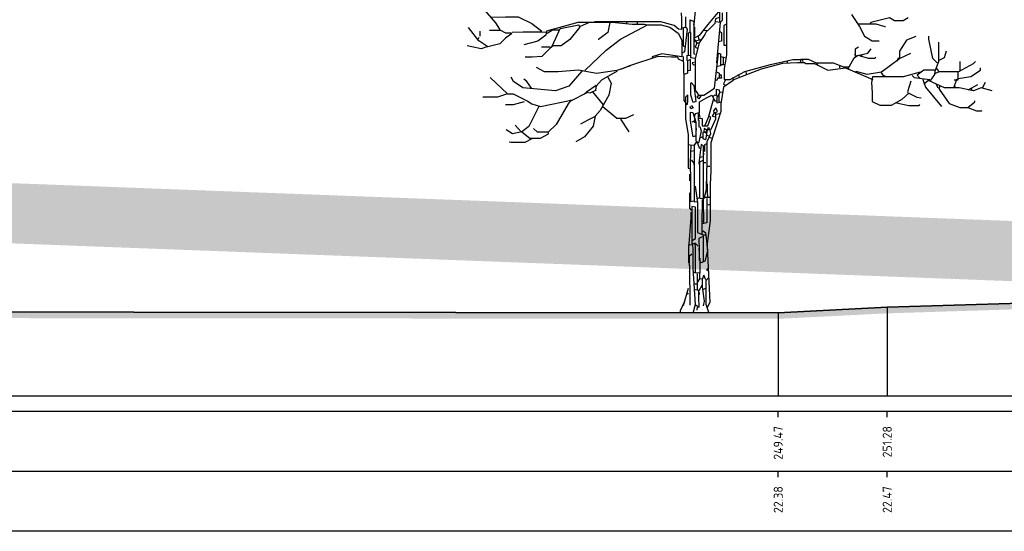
# Model space of a CAD drawing. Header units: metres. Extents: x 173015 to 189682, y 346605 to 348504.
# Tile 191 of 212: x 189117 to 189133, y 348466 to 348474. Entities that reach past the tile are written whole.
import ezdxf
from ezdxf.enums import TextEntityAlignment as Align

# ---------------------------------------------------------------- set-up
doc = ezdxf.new("R2010")
doc.units = ezdxf.units.M
doc.header["$PDMODE"] = 35
doc.header["$PDSIZE"] = 0.075
for name, color, linetype, lineweight in [('B-ME-GR-BOOM-SD', 252, 'Continuous', 25), ('X-ME-AL-PROFIEL_HUIDIG MAAIVELD-GD', 252, 'Continuous', 0), ('X-XX-AL-DETAIL1-M-B', 252, 'Continuous', 18), ('X-XX-AL-DWARSPROFIEL_PROFIELLIJN MAAIVELD-GD', 8, 'Continuous', 35), ('X-XX-AL-HULPGEOMETRIE-G', 50, 'Continuous', 25)]:
    doc.layers.add(name, color=color, linetype=linetype, lineweight=lineweight)
doc.layers.add('X-ME-AL-PROFIELRASTER-S', color=7, linetype='Continuous')
doc.styles.add('NLCS-ISO-ANNOTATIVE-T18', font='NLCS-ISO.ttf', dxfattribs={"height": 1.8})
doc.styles.add('NLCS-ISO-M100-T25', font='NLCS-ISO.ttf', dxfattribs={"height": 0.25})
doc.dimstyles.new('NLCS-M100-T25-PIJL_L3_H2', dxfattribs={"dimscale": 0.1, "dimtxt": 2.5, "dimasz": 2.5, "dimexe": 2, "dimexo": 2, "dimgap": 0.7, "dimtad": 1, "dimdec": 3, "dimzin": 0, "dimdsep": 46, "dimtxsty": 'NLCS-ISO-M100-T25', "dimcen": 0, "dimdle": 2, "dimclrd": 256, "dimclre": 256, "dimclrt": 256, "dimazin": 0, "dimtfac": 1, "dimtdec": 3, "dimtofl": 0, "dimtmove": 0, "dimatfit": 3, "dimfxl": 2, "dimfxlon": 1, "dimtfillclr": 256, "dimtolj": 1, "dimtzin": 0, "dimlwd": -1, "dimlwe": -1, "dimarcsym": 0})

# ---------------------------------------------------------------- blocks, each defined once
blk = doc.blocks.new('SAL-PROFIELRASTER_BALK_EIND1-D')
at = {"color": 0, "linetype": 'ByBlock', "lineweight": -2, "flags": 128}
for points in [[(0, 0), (1, 0)], [(0, -2.5), (1, -2.5)], [(0, -12.5), (1, -12.5)]]:
    blk.add_lwpolyline(points, dxfattribs=at)
blk = doc.blocks.new('SAL-PROFIELRASTER_BALK_EIND2-D')
at = {"color": 0, "linetype": 'ByBlock', "lineweight": -2}
blk.add_line((1, -12.5), (0, -12.5), dxfattribs=at)
blk = doc.blocks.new('SAL-PROFIELRASTER_BALK_DATA-D')
at = {"color": 0, "linetype": 'ByBlock', "lineweight": -2}
blk.add_lwpolyline([(0, -3.5), (0, -2.5)], dxfattribs=at)
at = {"color": 0, "linetype": 'ByBlock', "lineweight": -2, "style": 'NLCS-ISO-ANNOTATIVE-T18'}
blk.add_attdef('GETAL', text='', height=1.5, rotation=90, dxfattribs=at).set_placement((0.75, -5), align=Align.RIGHT)
blk = doc.blocks.new('SAL-PROFIELRASTER_AANHAAL-D')
at = {"color": 9, "linetype": 'ByBlock', "lineweight": -2, "flags": 128}
blk.add_lwpolyline([(0, 1), (0, 0)], dxfattribs=at)
blk = doc.blocks.new('*D100')
at = {"layer": 'Defpoints', "color": 0, "transparency": 16777216}
for p in [(189109.72, 348480.973), (189109.72, 348467.563), (189127.833, 348467.472)]:
    blk.add_point(p, dxfattribs=at)
at = {"layer": 'X-XX-AL-DETAIL1-M-B', "transparency": 16777216}
for p, q in [((189109.72, 348480.773), (189109.72, 348481.173)), ((189127.833, 348480.773), (189127.833, 348481.173)), ((189127.583, 348480.973), (189109.97, 348480.973))]:
    blk.add_line(p, q, dxfattribs=at)
for points in [[(189109.97, 348481.014), (189109.97, 348480.931), (189109.72, 348480.973)], [(189127.583, 348481.014), (189127.583, 348480.931), (189127.833, 348480.973)]]:
    blk.add_solid(points, dxfattribs=at)
at = {"layer": 'X-XX-AL-DETAIL1-M-B', "transparency": 16777216, "insert": (189118.768, 348481.168), "char_height": 0.25, "attachment_point": 5, "style": 'NLCS-ISO-M100-T25'}
blk.add_mtext('\\A1;Bos', dxfattribs=at)
blk = doc.blocks.new('*D101')
at = {"layer": 'Defpoints', "color": 0, "transparency": 16777216}
for p in [(189127.833, 348480.973), (189127.833, 348467.472), (189159.389, 348467.287)]:
    blk.add_point(p, dxfattribs=at)
at = {"layer": 'X-XX-AL-DETAIL1-M-B', "transparency": 16777216}
for p, q in [((189127.833, 348480.773), (189127.833, 348481.173)), ((189159.389, 348480.773), (189159.389, 348481.173)), ((189159.139, 348480.973), (189128.083, 348480.973))]:
    blk.add_line(p, q, dxfattribs=at)
for points in [[(189128.083, 348481.014), (189128.083, 348480.931), (189127.833, 348480.973)], [(189159.139, 348481.014), (189159.139, 348480.931), (189159.389, 348480.973)]]:
    blk.add_solid(points, dxfattribs=at)
at = {"layer": 'X-XX-AL-DETAIL1-M-B', "transparency": 16777216, "insert": (189143.611, 348481.205), "char_height": 0.25, "attachment_point": 5, "style": 'NLCS-ISO-M100-T25'}
blk.add_mtext('\\A1;ruigte', dxfattribs=at)
blk = doc.blocks.new('SGR-BOOM_S02_D_ZIJ-D')
at = {"flags": 128}
for points in [[(0.059, 5.364), (0.101, 5.356), (0.387, 5.658), (0.504, 5.785), (0.53, 5.751), (0.479, 5.154), (0.437, 4.994), (0.437, 4.834)], [(0.084, 5.347), (0.05, 5.179), (0.008, 4.784), (0, 4.784)], [(0.563, 5.347), (0.568, 5.23), (0.561, 5.129), (0.554, 4.902), (0.554, 4.28), (0.513, 4.044), (0.513, 3.872), (0.614, 3.872), (0.858, 4.002), (1.286, 4.12), (1.656, 4.2), (1.782, 4.2)], [(-3.54, 5.103), (-3.287, 4.809), (-3.22, 4.708), (-3.22, 4.692)], [(-3.363, 4.906), (-3.119, 4.912), (-2.909, 4.912), (-2.682, 4.801), (-2.514, 4.675)], [(-0.202, 4.977), (-0.193, 4.885), (-0.193, 4.7), (-0.244, 4.708), (-0.319, 4.767), (-0.538, 4.83), (-1.631, 4.83), (-1.64, 4.826)], [(-0.13, 4.91), (-0.13, 4.742), (-0.177, 4.725)], [(0.437, 5.019), (0.244, 4.784), (0.101, 4.599), (0.017, 4.557)], [(0.483, 4.977), (0.483, 4.851), (0.446, 4.818), (0.378, 4.826)], [(2.632, 4.952), (2.766, 4.75), (2.85, 4.591), (2.976, 4.511), (3.094, 4.511)], [(-1.665, 4.818), (-1.917, 4.818), (-2.438, 4.675), (-2.447, 4.607), (-2.581, 4.507), (-2.817, 4.448)], [(-2.346, 4.422), (-2.253, 4.616), (-2.211, 4.717), (-1.9, 4.776), (-1.892, 4.734), (-2.051, 4.532), (-2.194, 4.427), (-2.329, 4.427), (-2.379, 4.389), (-2.514, 4.25), (-2.674, 4.24), (-2.791, 4.24)], [(-1.883, 4.75), (-1.724, 4.822), (-1.345, 4.822), (-1.017, 4.792), (-0.807, 4.792), (-0.765, 4.776), (-0.765, 4.767)], [(-1.799, 4.019), (-1.446, 4.355), (-1.211, 4.54), (-0.757, 4.776), (-0.53, 4.776), (-0.387, 4.742), (-0.252, 4.641), (-0.189, 4.523), (-0.189, 4.246), (-0.521, 4.296), (-0.681, 4.246), (-0.681, 4.237)], [(-1.387, 4.818), (-1.421, 4.649), (-1.572, 4.532), (-1.581, 4.532)], [(-1.11, 4.826), (-1.11, 4.792)], [(-0.933, 4.834), (-0.933, 4.801)], [(-0.135, 4.75), (-0.101, 4.708), (-0.143, 4.33), (-0.177, 4.313)], [(-0.05, 4.658), (-0.05, 4.86), (0.013, 4.834), (0.013, 4.296), (0.034, 4.288)], [(0.429, 4.902), (0.37, 4.876), (0.362, 4.801), (0.235, 4.675)], [(0.446, 4.818), (0.387, 4.153), (0.395, 4.145)], [(0.555, 4.792), (0.509, 4.767), (0.509, 4.439), (0.546, 4.439)], [(2.741, 4.797), (3.035, 4.797), (3.187, 4.75), (3.195, 4.75)], [(3.573, 4.893), (3.489, 4.843), (3.346, 4.843), (3.262, 4.893), (2.951, 4.818), (2.943, 4.801)], [(-3.388, 4.687), (-3.203, 4.687), (-3.119, 4.645), (-3.018, 4.645), (-3.035, 4.616), (-3.119, 4.557), (-3.212, 4.465), (-3.414, 4.414), (-3.565, 4.515), (-3.733, 4.734)], [(-3.548, 4.675), (-3.548, 4.591)], [(-3.01, 4.654), (-2.825, 4.664), (-2.514, 4.664), (-2.447, 4.658)], [(-2.236, 4.687), (-2.337, 4.687), (-2.43, 4.633)], [(-0.164, 4.725), (-0.164, 4.431), (-0.135, 4.414)], [(0.025, 4.221), (-0.042, 4.229), (-0.042, 4.649), (-0.084, 4.641), (-0.084, 4.599), (-0.084, 4.28)], [(0.029, 4.582), (0.029, 4.742)], [(0.185, 4.692), (0.227, 4.683), (0.193, 4.616), (0.101, 4.481), (0.084, 4.414), (0.034, 4.221), (0.034, 3.691), (0.076, 3.632), (0.084, 3.615)], [(0.437, 4.675), (0.471, 4.649), (0.471, 4.507), (0.42, 4.498)], [(4.053, 4.145), (3.985, 4.221), (3.918, 4.54), (3.918, 4.591)], [(-3.43, 4.414), (-3.523, 4.38), (-3.758, 4.431)], [(-3.573, 4.54), (-3.556, 4.574)], [(0.008, 4.507), (0.084, 4.523), (0.126, 4.532)], [(0.017, 4.54), (0.059, 4.473), (0.034, 4.406), (0.067, 4.389)], [(0.059, 4.481), (0.101, 4.481)], [(0.084, 4.582), (0.092, 4.532)], [(3.699, 4.582), (3.548, 4.523), (3.43, 4.338), (3.43, 4.221), (3.615, 4.305)], [(4.078, 4.49), (4.078, 4.162), (4.027, 4.036), (4.019, 4.002), (4.01, 3.952), (3.935, 3.842)], [(-2.379, 4.406), (-2.522, 4.406)], [(-1.185, 4.044), (-1.051, 4.103), (-0.58, 4.259), (-0.362, 4.248), (-0.277, 4.248)], [(-0.034, 4.263), (-0.105, 4.271), (-0.105, 4.187)], [(0.126, 3.599), (0.092, 3.548), (0.059, 3.582), (0.092, 3.607), (0.177, 3.607), (0.353, 3.725), (0.42, 4.305), (0.454, 4.296), (0.454, 4.095), (0.404, 4.086), (0.395, 4.095)], [(1.791, 4.162), (1.791, 4.208), (1.909, 4.208), (2.043, 4.145), (2.329, 4.145), (2.497, 4.082), (2.59, 4.082), (2.674, 4.229), (2.733, 4.271), (2.901, 4.305), (2.96, 4.38)], [(2.682, 4.288), (2.707, 4.263)], [(2.749, 4.406), (2.695, 4.372), (2.695, 4.254)], [(2.758, 4.271), (2.909, 4.225), (3.027, 4.225), (3.035, 4.246)], [(2.8, 4.28), (2.8, 4.246)], [(4.078, 4.187), (4.179, 4.237), (4.212, 4.347)], [(-1.043, 4.095), (-1.27, 4.019), (-1.606, 3.968), (-1.909, 4.027), (-2.245, 3.998), (-2.472, 3.998), (-2.606, 4.069)], [(-0.269, 4.254), (-0.252, 4.212), (-0.177, 4.179)], [(-0.164, 4.254), (-0.153, 3.876), (-0.153, 3.523), (-0.101, 3.447), (-0.088, 3.498), (-0.088, 3.615), (-0.13, 3.573), (-0.13, 3.22), (-0.084, 2.951), (-0.084, 2.396), (-0.067, 2.388)], [(-0.084, 4.019), (-0.046, 4.027), (-0.046, 4.204), (-0.097, 4.179), (-0.097, 3.977), (-0.135, 3.96), (-0.151, 3.96)], [(0.017, 4.153), (-0.017, 4.145), (0, 4.111), (0.025, 4.12)], [(0.462, 4.254), (0.53, 4.237)], [(0.462, 4.12), (0.513, 4.12)], [(0.496, 4.246), (0.496, 4.12)], [(0.673, 3.868), (1.135, 4.044), (1.488, 4.141), (1.732, 4.151), (1.85, 4.151), (1.875, 4.137), (2.018, 4.137), (2.236, 4.027), (2.531, 4.061), (2.985, 3.868)], [(1.564, 4.187), (1.564, 4.145)], [(1.808, 4.212), (1.824, 4.17)], [(2.068, 4.153), (2.06, 4.12)], [(2.43, 4.095), (2.43, 4.061)], [(3.43, 4.212), (3.128, 3.994), (2.892, 3.952), (2.707, 4.002), (2.699, 3.994)], [(3.414, 4.229), (3.38, 4.17)], [(4.027, 3.977), (4.095, 4.002), (4.414, 4.002), (4.658, 4.137), (4.692, 4.17)], [(4.439, 4.01), (4.439, 4.17)], [(-1.85, 4.01), (-2.068, 3.758), (-2.287, 3.683), (-2.833, 3.733), (-2.985, 3.834), (-3.027, 3.91)], [(-1.261, 4.01), (-1.522, 3.859), (-1.614, 3.758), (-1.623, 3.699)], [(0.429, 3.926), (0.462, 3.952), (0.471, 3.893), (0.412, 3.893), (0.387, 3.851), (0.37, 3.851)], [(0.378, 4.002), (0.429, 3.977), (0.429, 3.901)], [(0.74, 3.952), (0.765, 3.918)], [(0.874, 4.002), (0.883, 3.96)], [(2.573, 4.078), (2.581, 4.044)], [(3.775, 3.994), (3.489, 3.914), (3.111, 3.912), (2.981, 3.912), (2.966, 3.817), (2.975, 3.649), (2.975, 3.506), (3.102, 3.443), (3.296, 3.443), (3.472, 3.54), (3.582, 3.641), (3.716, 3.573), (3.792, 3.565)], [(3.119, 3.994), (3.153, 3.943), (3.195, 3.926)], [(3.641, 3.935), (3.674, 3.901), (3.935, 3.868)], [(4.01, 4.027), (3.834, 4.027), (3.725, 3.943), (3.767, 3.893)], [(4.044, 4.053), (4.078, 4.01)], [(4.397, 3.994), (4.397, 3.859), (4.338, 3.859)], [(4.406, 3.884), (4.616, 3.918), (4.776, 4.027), (4.776, 4.061)], [(-3.372, 3.901), (-3.086, 3.632), (-3.254, 3.573), (-3.489, 3.573), (-3.498, 3.582)], [(-2.69, 3.725), (-2.766, 3.834), (-2.817, 3.876)], [(-1.421, 3.91), (-1.362, 3.809), (-1.404, 3.607), (-1.547, 3.355), (-1.631, 3.262), (-1.665, 3.094), (-1.808, 2.917), (-1.951, 2.833)], [(-1.614, 3.767), (-1.774, 3.657)], [(-0.034, 3.817), (0.008, 3.767), (0.042, 3.506), (0, 3.489), (-0.038, 3.607), (-0.038, 3.809), (-0.034, 3.817)], [(0.656, 3.901), (0.664, 3.851), (0.504, 3.741), (0.462, 3.464), (0.462, 3.338), (0.294, 2.817), (0.294, 2.346), (0.282, 2.127), (0.282, 1.522), (0.227, 1.101)], [(0.53, 3.851), (0.504, 3.8), (0.53, 3.775)], [(3.262, 3.918), (3.346, 3.918)], [(3.615, 3.842), (3.565, 3.666), (3.573, 3.641)], [(3.809, 3.884), (3.859, 3.741), (4.128, 3.422)], [(4.969, 3.683), (4.784, 3.733), (4.658, 3.683), (4.422, 3.729), (4.33, 3.731), (4.179, 3.731), (3.91, 3.851), (3.834, 3.792)], [(4.036, 3.792), (4.061, 3.741), (4.078, 3.733)], [(4.095, 3.767), (4.086, 3.708), (4.254, 3.472), (4.431, 3.405), (4.565, 3.405), (4.708, 3.346), (4.792, 3.346), (4.801, 3.355)], [(4.372, 3.851), (4.33, 3.741)], [(4.338, 3.775), (4.355, 3.741)], [(4.397, 3.876), (4.355, 3.859)], [(4.725, 3.783), (4.565, 3.691)], [(4.809, 3.733), (4.86, 3.826)], [(-3.086, 3.632), (-2.993, 3.632), (-2.758, 3.514), (-2.682, 3.464), (-2.539, 3.422), (-2.001, 3.531)], [(-1.766, 3.649), (-2.026, 3.514)], [(-1.808, 3.632), (-1.774, 3.657), (-1.715, 3.649), (-1.606, 3.699)], [(-1.673, 3.666), (-1.497, 3.447)], [(0.105, 3.313), (0.105, 3.498), (0.219, 3.565), (0.311, 3.607), (0.362, 3.514), (0.387, 3.514)], [(0.395, 3.599), (0.353, 3.607), (0.328, 3.582)], [(0.387, 3.615), (0.387, 3.708), (0.429, 3.699), (0.437, 3.641), (0.395, 3.573), (0.395, 3.481), (0.471, 3.498)], [(0.425, 3.607), (0.425, 3.489)], [(0.446, 3.666), (0.479, 3.657)], [(4.624, 3.716), (4.633, 3.683)], [(-2.808, 3.498), (-2.993, 3.447), (-3.119, 3.447)], [(-2.026, 3.531), (-2.077, 3.464), (-2.278, 3.119), (-2.413, 2.993), (-2.59, 2.993), (-2.657, 3.052)], [(-0.034, 3.439), (0, 3.397), (-0.042, 3.38), (-0.05, 3.414), (-0.042, 3.422)], [(0.336, 3.548), (0.252, 3.254)], [(3.38, 3.481), (3.582, 3.435), (3.758, 3.435), (3.767, 3.456)], [(4.565, 3.405), (4.683, 3.498), (4.683, 3.514)], [(-2.564, 3.422), (-2.733, 3.086), (-2.85, 3.002), (-3.002, 2.968), (-3.111, 3.035)], [(-1.497, 3.414), (-1.27, 3.224), (-1.118, 3.224), (-0.984, 3.287)], [(0.042, 2.934), (0, 2.917), (-0.034, 3.111), (-0.046, 3.187), (-0.046, 3.329), (-0.008, 3.321), (0.046, 3.161), (0.046, 2.842)], [(0.118, 3.237), (0.101, 3.313), (0.034, 3.296), (0.017, 3.245)], [(0.08, 3.304), (0.08, 3.195)], [(0.37, 3.313), (0.37, 3.212), (0.286, 3.027)], [(0.362, 3.245), (0.319, 3.262), (0.353, 3.313), (0.404, 3.338), (0.378, 3.397), (0.336, 3.346), (0.345, 3.313)], [(0.437, 3.296), (0.387, 3.287)], [(-2.859, 3.002), (-2.96, 3.111)], [(-1.631, 3.254), (-1.749, 3.195), (-1.875, 3.128)], [(-1.211, 3.212), (-1.068, 3.002)], [(0.008, 3.178), (-0.025, 3.161)], [(0.025, 3.229), (0.017, 3.161), (0.034, 3.161)], [(0.097, 3.077), (0.097, 3.187), (0.076, 3.195)], [(0.092, 3.229), (0.147, 3.22), (0.147, 3.098), (0.244, 3.098), (0.294, 3.237), (0.261, 3.262), (0.193, 3.102)], [(-2.85, 3.002), (-2.716, 2.892), (-2.539, 2.892), (-2.405, 2.968), (-2.405, 2.985)], [(0.042, 3.086), (0.05, 3.027), (0.042, 3.018)], [(0.109, 3.086), (0.135, 3.018), (0.092, 2.825), (0.084, 2.817)], [(0.235, 3.027), (0.202, 2.867), (0.164, 2.884), (0.164, 2.993), (0.177, 3.002)], [(0.219, 3.027), (0.185, 3.052), (0.177, 3.002), (0.219, 2.976)], [(0.227, 3.002), (0.193, 2.993)], [(0.277, 3.035), (0.286, 2.968), (0.227, 2.833), (0.227, 2.472), (0.223, 2.337), (0.223, 2.136), (0.21, 2.136)], [(0.219, 3.01), (0.252, 3.077), (0.269, 3.035), (0.227, 3.035)], [(-2.682, 2.884), (-2.8, 2.821), (-3.027, 2.821), (-3.06, 2.825)], [(-0.084, 2.791), (-0.05, 2.783), (0.008, 2.775)], [(0.109, 2.716), (0.059, 2.842), (0.017, 2.775), (0.017, 2.396), (0.017, 1.925), (0.017, 1.833), (0.067, 1.841)], [(0.177, 1.48), (0.172, 1.867), (0.172, 2.766), (0.135, 2.791), (0.092, 2.48), (0.101, 2.455)], [(0.16, 2.917), (0.118, 2.901)], [(0.235, 2.808), (0.189, 2.783), (0.189, 2.674)], [(0.219, 2.943), (0.269, 2.934)], [(0.269, 2.909), (0.311, 2.892)], [(-0.042, 2.775), (-0.05, 2.489), (-0.046, 2.186), (-0.046, 1.841), (0.008, 1.85)], [(0.017, 2.682), (-0.034, 2.674)], [(0.177, 2.64), (0.168, 2.606)], [(-0.034, 2.531), (0.008, 2.48), (0.017, 2.413)], [(0.16, 2.522), (0.105, 2.497), (0.107, 2.245), (0.107, 1.9), (0.067, 1.883)], [(0.168, 2.581), (0.109, 2.573)], [(0.177, 2.489), (0.21, 2.489)], [(-0.059, 2.295), (-0.059, 2.186)], [(0.235, 2.43), (0.277, 2.43)], [(0.214, 2.178), (0.214, 2.035), (0.177, 1.883), (0.118, 1.892), (0.109, 1.9)], [(0.235, 2.136), (0.235, 1.967), (0.244, 1.909)], [(-0.063, 1.984), (-0.061, 1.875), (-0.061, 1.732), (-0.034, 1.698)], [(0.034, 2.094), (0.071, 1.824), (0.071, 1.328), (0.168, 1.286), (0.168, 0.841)], [(0.147, 1.875), (0.145, 1.438), (0.145, 1.303)], [(0.227, 1.892), (0.227, 1.732), (0.227, 1.488), (0.151, 1.471)], [(0.277, 1.909), (0.193, 1.909)], [(-0.042, 1.665), (-0.042, 1.572), (-0.076, 1.059), (-0.076, 0.824)], [(-0.017, 1.194), (0.038, 1.228), (0.036, 1.37), (0.036, 1.749), (-0.021, 1.757), (-0.023, 1.614), (-0.023, 1.16), (-0.025, 1.127)], [(0.277, 1.791), (0.244, 1.782)], [(0.143, 1.513), (0.177, 1.513)], [(0.16, 1.354), (0.202, 1.328), (0.235, 1.093), (0.277, 0.16), (0.235, 0.076)], [(0.025, 1.127), (-0.021, 1.152), (-0.006, 1.068), (-0.006, 0.731), (0.034, 0.126), (0, 0)], [(0.084, 1.101), (0.029, 1.152), (0.032, 1.068), (0.032, 0.664), (0.017, 0.656)], [(0.151, 1.253), (0.092, 1.228), (0.101, 1.026), (0.101, 0.858)], [(0.16, 1.286), (0.202, 1.286)], [(-0.034, 1.118), (-0.084, 1.11)], [(0.092, 1.059), (0.092, 1.026)], [(0.244, 1.043), (0.193, 0.849), (0.135, 0.824), (0.118, 0.832)], [(-0.025, 0.967), (-0.067, 0.925), (-0.055, 0.294), (-0.055, 0.118)], [(0.109, 0.9), (0.109, 0.656), (0.05, 0.647), (0.034, 0.664)], [(-0.063, 0.782), (-0.063, 0.681), (-0.067, 0.673)], [(0.252, 0.74), (0.219, 0.706), (0.252, 0.689)], [(0.105, 0.647), (0.105, 0.555), (0.067, 0.496)], [(0.067, 0.639), (0.067, 0.378)], [(0.109, 0.563), (0.143, 0.555)], [(0.21, 0.538), (0.177, 0.614), (0.151, 0.546), (0.151, 0.42), (0.185, 0.185), (0.168, 0.109)], [(0.252, 0.572), (0.21, 0.521), (0.21, 0.135), (0.252, 0), (0.252, -0.008)], [(-0.084, 0.395), (-0.168, 0.109)], [(0.025, 0.471), (0.059, 0.471)], [(0.034, 0.126), (0.101, 0.084), (0.092, 0.252), (0.092, 0.362), (0.034, 0.37)], [(0.143, 0.446), (0.092, 0.353)], [(0.101, 0.328), (0.101, 0.294)], [(0.21, 0.395), (0.168, 0.378)], [(-0.143, 0.177), (-0.219, 0.025)], [(-0.109, 0.311), (-0.076, 0.311)], [(0.067, 0.084), (0.059, 0.034)]]:
    blk.add_lwpolyline(points, dxfattribs=at)
at = {"ltscale": 0.1, "flags": 128}
for points in [[(-0.219, 0.025), (-0.219, -0.008)], [(0.252, -0.008), (-0.219, -0.008)]]:
    blk.add_lwpolyline(points, dxfattribs=at)

msp = doc.modelspace()

# ---------------------------------------------------------------- hatches: boundary and pattern name
at = {"layer": 'X-ME-AL-PROFIEL_HUIDIG MAAIVELD-GD'}
h = msp.add_hatch(dxfattribs=at)
h.set_pattern_fill('AGR-MAAIVELD', color=256, scale=0.05, pattern_type=2)
h.set_pattern_definition([(45, (2171.35685, 77.68078), (-0.25000007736, 0.25000007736), []), (45, (2171.32113, 77.7165), (0, 0.50000015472), [0.3535535, -0.3535535]), (45, (2171.28542, 77.7522), (0, 0.50000015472), [0.3535535, -0.3535535]), (45, (2171.2492, 77.78842), (0, 0.50000015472), [0.3535535, -0.3535535]), (45, (2171.214, 77.82363), (0, 0.50000015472), [0.3535535, -0.3535535]), (45, (2171.17828, 77.85935), (0, 0.50000015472), [0.3535535, -0.3535535]), (45, (2171.14256, 77.89506), (0, 0.50000015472), [0.3535535, -0.3535535]), (315, (2171.35685, 77.68078), (0.25000007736, 0.25000007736), []), (315, (2171.39256, 77.7165), (0.50000015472, -1e-16), [0.3535535, -0.3535535]), (315, (2171.42828, 77.7522), (0.50000015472, -1e-16), [0.3535535, -0.3535535]), (315, (2171.4645, 77.78842), (0.50000015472, -1e-16), [0.3535535, -0.3535535]), (315, (2171.4997, 77.82363), (0.50000015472, -1e-16), [0.3535535, -0.3535535]), (315, (2171.53542, 77.85935), (0.50000015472, -1e-16), [0.3535535, -0.3535535]), (315, (2171.57113, 77.89506), (0.50000015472, -1e-16), [0.3535535, -0.3535535])])
h.paths.add_polyline_path([(189222.9899, 348469.0252), (189221.0656, 348469.0292), (189219.7127, 348469.0062), (189217.9877, 348468.9742), (189215.729, 348468.9482), (189213.6326, 348468.9882), (189210.7476, 348468.9452), (189209.0417, 348468.9812), (189207.7439, 348469.0232), (189205.7175, 348468.9682), (189203.7269, 348468.9732), (189202.1759, 348469.0072), (189200.4036, 348468.9552), (189198.1906, 348468.9582), (189196.0627, 348468.9302), (189193.6728, 348468.9312), (189191.2544, 348468.8912), (189189.1828, 348469.0002), (189186.5005, 348468.9922), (189184.031, 348468.9402), (189181.8078, 348468.9622), (189180.0439, 348468.9632), (189178.3774, 348468.9182), (189176.1592, 348468.9292), (189154.4678, 348469.1152), (189145.9764, 348469.2802), (189143.9173, 348469.2132), (189141.8701, 348469.2602), (189139.8888, 348469.3582), (189137.7088, 348469.3282), (189135.6003, 348469.3462), (189133.2681, 348469.4172), (189131.0415, 348469.3472), (189129.2302, 348469.2562), (189113.1569, 348469.2702), (189110.9654, 348469.3082), (189108.4586, 348469.3972), (189106.3951, 348469.3702), (189103.9317, 348469.4802), (189101.6796, 348469.5162), (189099.4914, 348469.4162), (189097.3199, 348469.4002), (189094.7243, 348469.4812), (189092.341, 348469.5252), (189090.6133, 348469.5562), (189088.3818, 348469.5692), (189086.4948, 348469.5822), (189084.485, 348469.6012), (189082.0661, 348469.6402), (189079.91, 348469.6792), (189078.0145, 348469.6952), (189075.8916, 348469.6052), (189073.6019, 348469.7532), (189071.6246, 348469.8992), (189069.7626, 348469.7972), (189067.87, 348469.6802), (189065.6501, 348469.7102), (189063.481, 348469.7142), (189061.1365, 348469.7842), (189058.893, 348469.5672), (189056.5134, 348469.5762), (189054.0526, 348469.5552), (189051.6792, 348469.5752), (189049.3299, 348469.4742), (189047.0279, 348469.5052), (189044.4731, 348469.4102), (189041.949, 348469.4912), (189039.8493, 348469.5482), (189037.4968, 348469.5202), (189034.9808, 348469.5402), (189033.032, 348469.6562), (189031.1139, 348469.5742), (189028.6845, 348469.5822), (189026.4024, 348469.6472), (189023.9314, 348469.7672), (189021.6186, 348469.6032), (189019.4073, 348469.5462), (189017.2386, 348469.6452), (189015.1608, 348469.7302), (189013.1006, 348469.6612), (189010.6372, 348469.7362), (189008.011, 348469.6752), (189005.937, 348469.5882), (189002.8646, 348469.5512), (188997.9831, 348469.4792), (188996.201, 348469.7322), (188994.0404, 348469.6042), (188992.0957, 348469.6772), (188989.9643, 348469.7582), (188988.1482, 348469.7212), (188985.8581, 348469.7122), (188983.4456, 348469.7122), (188981.111, 348469.8112), (188978.971, 348469.7912), (188976.79, 348469.8422), (188974.4816, 348469.9342), (188972.0607, 348469.8202), (188969.8888, 348469.7232), (188967.5178, 348469.7612), (188965.3407, 348469.9372), (188962.992, 348469.8482), (188960.6119, 348469.9422), (188957.9642, 348469.9482), (188955.6635, 348470.0512), (188953.4229, 348469.9602), (188951.271, 348469.9132), (188949.2061, 348469.7742), (188946.8354, 348469.7722), (188944.5882, 348469.7722), (188942.3471, 348469.6172), (188940.5171, 348470.0282), (188938.5878, 348470.0622), (188936.4828, 348470.0922), (188934.4099, 348470.1282), (188932.4844, 348470.2012), (188930.4281, 348470.1372), (188928.1753, 348470.0242), (188926.5866, 348470.0112), (188924.8833, 348470.0002), (188922.9914, 348470.0782), (188921.1189, 348470.0162), (188919.2089, 348469.9682), (188917.5412, 348469.9122), (188915.6232, 348469.7822), (188913.7298, 348469.8702), (188911.7172, 348469.9072), (188909.7232, 348469.9552), (188907.7131, 348469.9772), (188905.8468, 348469.8842), (188903.7038, 348469.9882), (188901.7396, 348469.9522), (188899.8316, 348469.9692), (188898.0455, 348470.0242), (188896.0004, 348470.1502), (188894.1712, 348470.1442), (188892.0369, 348469.9862), (188890.3801, 348470.0832), (188888.8986, 348470.2002), (188887.4793, 348470.2412), (188885.3538, 348470.2462), (188883.4115, 348470.2282), (188881.7839, 348470.2342), (188879.7566, 348470.2272), (188879.7566, 348470.3272), (188881.7839, 348470.3342), (188883.4115, 348470.3282), (188885.3538, 348470.3462), (188887.4793, 348470.3412), (188888.8986, 348470.3002), (188890.3801, 348470.1832), (188892.0369, 348470.0862), (188894.1712, 348470.2442), (188896.0004, 348470.2502), (188898.0455, 348470.1242), (188899.8316, 348470.0692), (188901.7396, 348470.0522), (188903.7038, 348470.0882), (188905.8468, 348469.9842), (188907.7131, 348470.0772), (188909.7232, 348470.0552), (188911.7172, 348470.0072), (188913.7298, 348469.9702), (188915.6232, 348469.8822), (188917.5412, 348470.0122), (188919.2089, 348470.0682), (188921.1189, 348470.1162), (188922.9914, 348470.1782), (188924.8833, 348470.1002), (188926.5866, 348470.1112), (188928.1753, 348470.1242), (188930.4281, 348470.2372), (188932.4844, 348470.3012), (188934.4099, 348470.2282), (188936.4828, 348470.1922), (188938.5878, 348470.1622), (188940.5171, 348470.1282), (188942.3471, 348469.7172), (188944.5882, 348469.8722), (188946.8354, 348469.8722), (188949.2061, 348469.8742), (188951.271, 348470.0132), (188953.4229, 348470.0602), (188955.6635, 348470.1512), (188957.9642, 348470.0482), (188960.6119, 348470.0422), (188962.992, 348469.9482), (188965.3407, 348470.0372), (188967.5178, 348469.8612), (188969.8888, 348469.8232), (188972.0607, 348469.9202), (188974.4816, 348470.0342), (188976.79, 348469.9422), (188978.971, 348469.8912), (188981.111, 348469.9112), (188983.4456, 348469.8122), (188985.8581, 348469.8122), (188988.1482, 348469.8212), (188989.9643, 348469.8582), (188992.0957, 348469.7772), (188994.0404, 348469.7042), (188996.201, 348469.8322), (188997.9831, 348469.5792), (189002.8646, 348469.6512), (189005.937, 348469.6882), (189008.011, 348469.7752), (189010.6372, 348469.8362), (189013.1006, 348469.7612), (189015.1608, 348469.8302), (189017.2386, 348469.7452), (189019.4073, 348469.6462), (189021.6186, 348469.7032), (189023.9314, 348469.8672), (189026.4024, 348469.7472), (189028.6845, 348469.6822), (189031.1139, 348469.6742), (189033.032, 348469.7562), (189034.9808, 348469.6402), (189037.4968, 348469.6202), (189039.8493, 348469.6482), (189041.949, 348469.5912), (189044.4731, 348469.5102), (189047.0279, 348469.6052), (189049.3299, 348469.5742), (189051.6792, 348469.6752), (189054.0526, 348469.6552), (189056.5134, 348469.6762), (189058.893, 348469.6672), (189061.1365, 348469.8842), (189063.481, 348469.8142), (189065.6501, 348469.8102), (189067.87, 348469.7802), (189069.7626, 348469.8972), (189071.6246, 348469.9992), (189073.6019, 348469.8532), (189075.8916, 348469.7052), (189078.0145, 348469.7952), (189079.91, 348469.7792), (189082.0661, 348469.7402), (189084.485, 348469.7012), (189086.4948, 348469.6822), (189088.3818, 348469.6692), (189090.6133, 348469.6562), (189092.341, 348469.6252), (189094.7243, 348469.5812), (189097.3199, 348469.5002), (189099.4914, 348469.5162), (189101.6796, 348469.6162), (189103.9317, 348469.5802), (189106.3951, 348469.4702), (189108.4586, 348469.4972), (189110.9654, 348469.4082), (189113.1569, 348469.3702), (189129.2302, 348469.3562), (189131.0415, 348469.4472), (189133.2681, 348469.5172), (189135.6003, 348469.4462), (189137.7088, 348469.4282), (189139.8888, 348469.4582), (189141.8701, 348469.3602), (189143.9173, 348469.3132), (189145.9764, 348469.3802), (189154.4678, 348469.2152), (189176.1592, 348469.0292), (189178.3774, 348469.0182), (189180.0439, 348469.0632), (189181.8078, 348469.0622), (189184.031, 348469.0402), (189186.5005, 348469.0922), (189189.1828, 348469.1002), (189191.2544, 348468.9912), (189193.6728, 348469.0312), (189196.0627, 348469.0302), (189198.1906, 348469.0582), (189200.4036, 348469.0552), (189202.1759, 348469.1072), (189203.7269, 348469.0732), (189205.7175, 348469.0682), (189207.7439, 348469.1232), (189209.0417, 348469.0812), (189210.7476, 348469.0452), (189213.6326, 348469.0882), (189215.729, 348469.0482), (189217.9877, 348469.0742), (189219.7127, 348469.1062), (189221.0656, 348469.1292), (189222.9899, 348469.1252), (189222.9911, 348469.0252)])

# ---------------------------------------------------------------- linework, layer by layer
at = {"layer": 'X-XX-AL-DWARSPROFIEL_PROFIELLIJN MAAIVELD-GD'}
msp.add_lwpolyline([(189088.3818, 348469.6692), (189090.6133, 348469.6562), (189092.341, 348469.6252), (189094.7243, 348469.5812), (189097.3199, 348469.5002), (189099.4914, 348469.5162), (189101.6796, 348469.6162), (189103.9317, 348469.5802), (189106.3951, 348469.4702), (189108.4586, 348469.4972), (189110.9654, 348469.4082), (189113.1569, 348469.3702), (189129.2302, 348469.3562), (189131.0415, 348469.4472), (189133.2681, 348469.5172), (189135.6003, 348469.4462), (189137.7088, 348469.4282), (189139.8888, 348469.4582), (189141.8701, 348469.3602), (189143.9173, 348469.3132), (189145.9764, 348469.3802)], dxfattribs=at)
at = {"layer": 'X-XX-AL-HULPGEOMETRIE-G', "const_width": 1}
msp.add_lwpolyline([(188870.3288, 348466.6546), (189231.9216, 348486.6838), (189231.7016, 348466.6546), (188869.9405, 348480.3343)], dxfattribs=at)

# ---------------------------------------------------------------- block references
at = {"layer": 'B-ME-GR-BOOM-SD'}
msp.add_blockref('SGR-BOOM_S02_D_ZIJ-D', (189127.8166, 348469.3658), dxfattribs=at)
at = {"layer": 'X-ME-AL-PROFIELRASTER-S'}
for p, yscale in [((189131.0415, 348467.9732), 1.474), ((189129.2302, 348467.9732), 1.382999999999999)]:
    msp.add_blockref('SAL-PROFIELRASTER_AANHAAL-D', p, dxfattribs=dict(at, yscale=yscale))
at = {"layer": 'X-ME-AL-PROFIELRASTER-S', "xscale": 344.4832157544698, "yscale": 0.1, "zscale": 344.4832157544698}
for name, p in [('SAL-PROFIELRASTER_BALK_EIND1-D', (188879.7566, 348467.9732)), ('SAL-PROFIELRASTER_BALK_EIND2-D', (188879.7566, 348466.9732))]:
    msp.add_blockref(name, p, dxfattribs=at)
at = {"layer": 'X-ME-AL-PROFIELRASTER-S', "xscale": 0.1, "yscale": 0.1, "zscale": 0.1}
for p, values in [((189129.2302, 348467.9732), {'GETAL': '249.47'}), ((189131.0415, 348467.9732), {'GETAL': '251.28'}), ((189129.2302, 348466.9732), {'GETAL': '22.38'}), ((189131.0415, 348466.9732), {'GETAL': '22.47'})]:
    msp.add_blockref('SAL-PROFIELRASTER_BALK_DATA-D', p, dxfattribs=at).add_auto_attribs(values)

# ---------------------------------------------------------------- dimensions: what is measured, and where the dimension line sits
at = {"layer": 'X-XX-AL-DETAIL1-M-B'}
for base, p1, p2, text, picture, middle in [((189127.8334, 348480.9727), (189159.3887, 348467.2872), (189127.8334, 348467.4716), 'ruigte', '*D101', (189143.6111, 348480.9727)), ((189109.7204, 348480.9727), (189127.8334, 348467.4716), (189109.7204, 348467.5627), 'Bos', '*D100', (189118.7685, 348480.9727))]:
    dim = msp.add_linear_dim(base=base, p1=p1, p2=p2, text=text, dimstyle='NLCS-M100-T25-PIJL_L3_H2', dxfattribs=at)
    dim.commit()
    dim.dimension.update_dxf_attribs({"geometry": picture, "text_midpoint": middle, "dimtype": 160})

doc.saveas('drawing.dxf')
